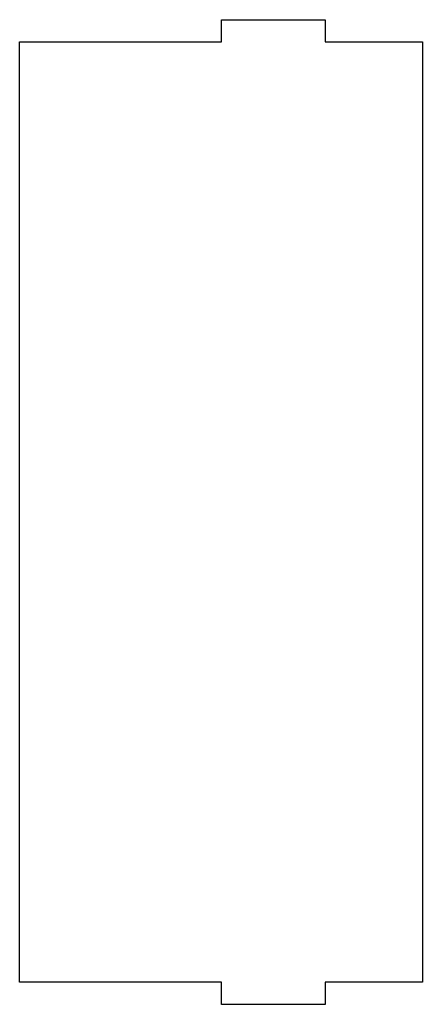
# Model space of a CAD drawing. Header units: millimetres. Extents: x -28 to 21, y -73 to 47.
import ezdxf

# ---------------------------------------------------------------- set-up
doc = ezdxf.new("R2010")
doc.units = ezdxf.units.MM

msp = doc.modelspace()

# ---------------------------------------------------------------- linework, layer by layer
at = {"color": 7, "linetype": 'Continuous', "lineweight": 25}
for p, q in [((-3.73, 47.26), (8.91, 47.26)), ((-3.73, 44.56), (-3.73, 47.26)), ((8.91, 47.26), (8.91, 44.56)), ((-28.35, 44.56), (-3.73, 44.56)), ((-28.35, -70.04), (-28.35, 44.56)), ((8.91, 44.56), (20.77, 44.56)), ((20.77, 44.56), (20.77, -70.04)), ((-3.73, -70.04), (-28.35, -70.04)), ((-3.73, -72.74), (-3.73, -70.04)), ((8.91, -70.04), (8.91, -72.74)), ((20.77, -70.04), (8.91, -70.04)), ((8.91, -72.74), (-3.73, -72.74))]:
    msp.add_line(p, q, dxfattribs=at)

doc.saveas('drawing.dxf')
